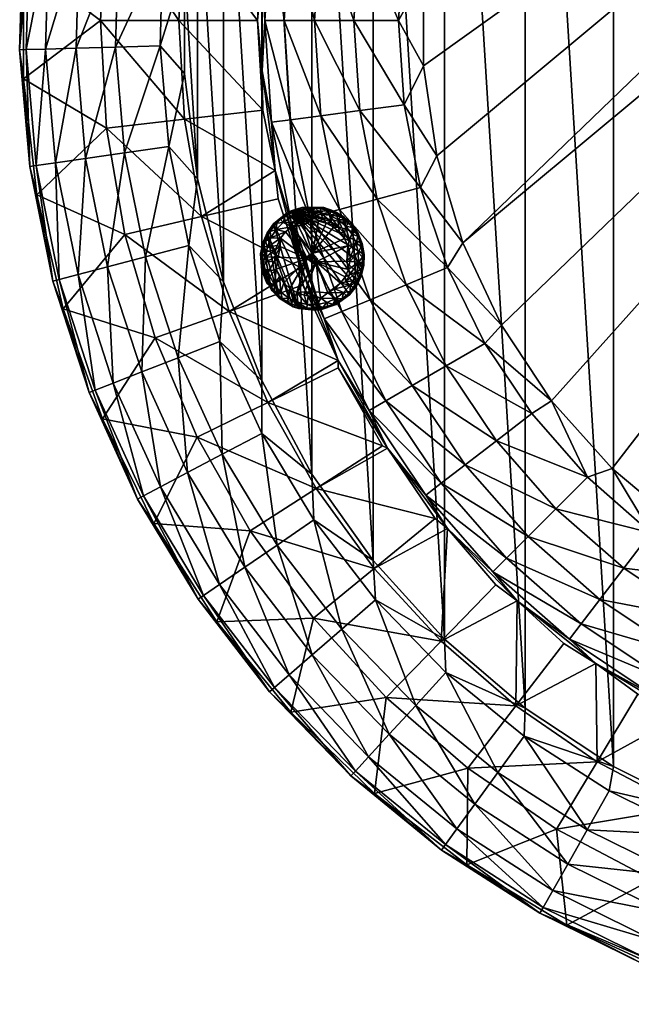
# Model space of a CAD drawing. Header units: millimetres. Extents: x -271 to 229, y -253 to 248.
# Tile 1 of 6: x -271 to -122, y -243 to -3. Entities that reach past the tile are written whole.
import ezdxf

# ---------------------------------------------------------------- set-up
doc = ezdxf.new("R2010")
doc.units = ezdxf.units.MM
doc.layers.get('0').update_dxf_attribs({"true_color": 0x5890e1})

msp = doc.modelspace()

# ---------------------------------------------------------------- meshes
at = {"color": 7, "true_color": 0xffffff}
mesh = msp.add_polyface(dxfattribs=at)
corners = [(-166.92, 121.31, 377.95), (-155.8, 131.87, 382.27), (-149.86, 138.93, 377.95), (-137.08, 148.28, 382.27), (-166.87, 57.6, 410.59), (-153.73, 71.65, 411), (-157.75, 76.1, 410.59), (-141.49, 90.15, 411), (-146.29, 93.25, 410.59), (-132.69, 108.75, 410.59), (-140.42, 116.48, 407.39), (-123.84, 131.02, 407.39), (-129.67, 138.61, 401.23), (-110.29, 151.56, 401.23), (-126.68, 106.67, 411), (-117.19, 122.35, 410.59), (-105.5, 143.27, 407.39), (-109.63, 120.86, 411), (-100.04, 133.81, 410.59), (-85.72, 153.02, 407.39), (-90.69, 132.42, 411), (-81.54, 142.93, 410.59), (-70.28, 141.1, 411), (-62.01, 149.56, 410.59), (-48.81, 146.71, 411), (-167.21, 81.56, 407.39), (-154.95, 99.9, 407.39), (-162.55, 105.73, 401.23), (-147.19, 123.25, 401.23), (-168.47, 110.27, 392.63), (-152.46, 128.52, 392.63), (-134.21, 144.53, 392.63), (-155.09, 135.03, 373.77), (-168.47, 148.8, 264.83), (-163.15, -57.02, 411), (38.23, 137.13, 411), (-169.54, -35.77, 411), (-172.77, -13.82, 411), (-172.77, 8.36, 411), (-169.54, 30.31, 411), (-163.15, 51.56, 411), (17.23, 144.3, 411), (-27.69, 207.5, 0), (-27.69, -212.96, 0), (-53.47, 205.11, 0), (-53.47, -210.57, 0), (-78.77, 199.57, 0), (-78.77, -205.03, 0), (-103.19, 190.96, 0), (-103.19, -196.42, 0), (-126.37, 179.42, 0), (-126.37, -184.88, 0), (-147.96, 165.12, 0), (-147.96, -170.58, 0), (-167.63, 148.27, 0)]
mesh.append_faces([[corners[k] for k in face] for face in [(0, 1, 2), (2, 32, 0), (34, 35, 36), (36, 35, 37), (37, 35, 38), (38, 35, 39), (39, 35, 40), (40, 35, 5), (5, 35, 7), (7, 35, 14), (14, 35, 17), (17, 35, 20), (20, 35, 22), (22, 41, 24), (42, 43, 44), (44, 45, 46), (46, 47, 48), (48, 49, 50), (50, 51, 52), (52, 53, 54)]], dxfattribs={"vtx0": -1, "vtx1": -1, "color": 7})
mesh.append_faces([[corners[k] for k in face] for face in [(2, 1, 3), (4, 5, 6), (6, 7, 8), (8, 7, 9), (8, 9, 10), (10, 9, 11), (10, 11, 12), (12, 11, 13), (9, 14, 15), (9, 15, 11), (11, 15, 16), (11, 16, 13), (15, 17, 18), (15, 18, 16), (16, 18, 19), (18, 20, 21), (18, 21, 19), (21, 22, 23), (25, 6, 26), (26, 6, 8), (26, 8, 10), (27, 26, 28), (28, 26, 10), (28, 10, 12), (29, 27, 30), (30, 27, 28), (30, 28, 31), (31, 28, 12), (1, 29, 30), (1, 30, 3), (3, 30, 31), (33, 32, 2)]], dxfattribs={"vtx0": -1, "vtx1": -1, "vtx2": -1, "color": 7})
mesh.append_faces([[corners[k] for k in face] for face in [(6, 5, 7)]], dxfattribs={"vtx0": -1, "vtx2": -1, "color": 7})
mesh.append_faces([[corners[k] for k in face] for face in [(7, 14, 9), (14, 17, 15), (17, 20, 18), (20, 22, 21), (22, 24, 23)]], dxfattribs={"vtx1": -1, "vtx2": -1, "color": 7})
mesh = msp.add_polyface(dxfattribs=at)
corners = [(98.1, 146.88, 377.95), (94.67, 148.28, 382.27), (113.39, 131.87, 382.27), (116.25, 130.4, 377.95), (129.8, 113.15, 382.27), (91.79, 144.53, 392.63), (19.6, 149.56, 410.59), (17.23, 144.3, 411), (39.12, 142.93, 410.59), (38.23, 137.13, 411), (57.62, 133.81, 410.59), (57.96, 126.99, 411), (74.77, 122.35, 410.59), (76, 114.08, 411), (90.27, 108.75, 410.59), (91.97, 98.68, 411), (103.87, 93.25, 410.59), (105.53, 81.12, 411), (115.33, 76.1, 410.59), (116.39, 61.77, 411), (124.45, 57.6, 410.59), (124.31, 41.05, 411), (63.08, 143.27, 407.39), (43.3, 153.02, 407.39), (67.87, 151.56, 401.23), (87.25, 138.61, 401.23), (110.04, 128.52, 392.63), (81.42, 131.02, 407.39), (98, 116.48, 407.39), (112.54, 99.9, 407.39), (124.79, 81.56, 407.39), (104.77, 123.25, 401.23), (126.05, 110.27, 392.63), (120.13, 105.73, 401.23), (133.08, 86.35, 401.23), (104.59, 142.45, 373.77), (117.16, 156.96, 264.83), (116.39, -67.23, 411), (105.53, -86.58, 411), (91.97, -104.14, 411), (76, -119.54, 411), (57.96, -132.45, 411), (-163.15, -57.02, 411), (-70.28, 141.1, 411), (-48.81, 146.71, 411), (-4.59, 148.32, 411), (115.64, 157, 0), (115.64, -162.45, 0), (94.97, 172.6, 0), (94.97, -178.06, 0), (72.54, 185.55, 0), (72.54, -191.01, 0), (48.69, 195.64, 0), (48.69, -201.1, 0), (23.79, 202.73, 0), (23.79, -208.19, 0), (-1.8, 206.7, 0), (-1.8, -212.16, 0), (-27.69, 207.5, 0)]
mesh.append_faces([[corners[k] for k in face] for face in [(0, 2, 3), (3, 35, 0), (46, 47, 48), (48, 49, 50), (50, 51, 52), (52, 53, 54), (54, 55, 56), (56, 57, 58)]], dxfattribs={"vtx0": -1, "vtx1": -1, "color": 7})
mesh.append_faces([[corners[k] for k in face] for face in [(0, 1, 2), (3, 2, 4), (1, 5, 2), (6, 7, 8), (8, 9, 10), (10, 11, 12), (12, 13, 14), (14, 15, 16), (16, 17, 18), (18, 19, 20), (10, 22, 8), (8, 22, 23), (24, 22, 25), (24, 25, 5), (5, 25, 26), (5, 26, 2), (2, 26, 4), (22, 10, 27), (27, 10, 12), (27, 12, 28), (28, 12, 14), (28, 14, 29), (29, 14, 16), (29, 16, 30), (30, 16, 18), (22, 27, 25), (25, 27, 31), (25, 31, 26), (26, 31, 32), (31, 27, 28), (31, 28, 33), (33, 28, 29), (33, 29, 34), (31, 33, 32), (36, 35, 3)]], dxfattribs={"vtx0": -1, "vtx1": -1, "vtx2": -1, "color": 7})
mesh.append_faces([[corners[k] for k in face] for face in [(8, 7, 9), (10, 9, 11), (12, 11, 13), (14, 13, 15), (16, 15, 17), (18, 17, 19), (20, 19, 21), (37, 21, 19), (38, 19, 17), (39, 17, 15), (40, 15, 13), (41, 13, 11), (42, 11, 9), (43, 9, 7), (44, 7, 45)]], dxfattribs={"vtx0": -1, "vtx2": -1, "color": 7})
mesh = msp.add_polyface(dxfattribs=at)
corners = [(-149.86, -144.39, 377.95), (-155.8, -137.32, 382.27), (-166.92, -126.77, 377.95), (-172.22, -118.6, 382.27), (-181.58, -107.12, 377.95), (-134.21, -149.99, 392.63), (-152.46, -133.98, 392.63), (-105.5, -148.73, 407.39), (-100.04, -139.27, 410.59), (-123.84, -136.47, 407.39), (-129.67, -144.07, 401.23), (-147.19, -128.71, 401.23), (-168.47, -115.72, 392.63), (-90.69, -137.88, 411), (-109.63, -126.32, 411), (-117.19, -127.81, 410.59), (-140.42, -121.93, 407.39), (-162.55, -111.19, 401.23), (-181.96, -95.54, 392.63), (-126.68, -112.13, 411), (-132.69, -114.21, 410.59), (-154.95, -105.36, 407.39), (-175.5, -91.81, 401.23), (-141.49, -95.61, 411), (-146.29, -98.71, 410.59), (-167.21, -87.02, 407.39), (-157.75, -81.56, 410.59), (-153.73, -77.1, 411), (-166.87, -63.06, 410.59), (-163.15, -57.02, 411), (-173.5, -43.53, 410.59), (-169.54, -35.77, 411), (-177.52, -23.31, 410.59), (-172.77, -13.82, 411), (-178.87, -2.73, 410.59), (-172.77, 8.36, 411), (-176.96, -67.24, 407.39), (-155.09, -140.49, 373.77), (-169.92, -124.33, 373.77), (-184.79, -136.49, 264.83), (-168.47, -154.26, 264.83), (-70.28, -146.56, 411), (57.96, 126.99, 411), (-53.47, 205.11, 0), (-27.69, -212.96, 0), (-53.47, -210.57, 0), (-78.77, 199.57, 0), (-78.77, -205.03, 0), (-103.19, 190.96, 0), (-103.19, -196.42, 0), (-126.37, 179.42, 0), (-126.37, -184.88, 0), (-147.96, 165.12, 0), (-147.96, -170.58, 0), (-167.63, 148.27, 0), (-167.63, -153.73, 0)]
mesh.append_faces([[corners[k] for k in face] for face in [(0, 1, 2), (2, 3, 4), (2, 37, 0), (4, 38, 2), (41, 42, 13), (13, 42, 14), (14, 42, 19), (19, 42, 23), (23, 42, 27), (27, 42, 29)]], dxfattribs={"vtx0": -1, "vtx1": -1, "color": 7})
mesh.append_faces([[corners[k] for k in face] for face in [(2, 1, 3), (5, 6, 1), (1, 6, 3), (7, 8, 9), (10, 9, 11), (10, 11, 6), (6, 11, 12), (6, 12, 3), (8, 14, 15), (8, 15, 9), (9, 15, 16), (9, 16, 11), (11, 16, 17), (11, 17, 12), (12, 17, 18), (15, 19, 20), (15, 20, 16), (16, 20, 21), (16, 21, 17), (17, 21, 22), (17, 22, 18), (20, 23, 24), (20, 24, 21), (21, 24, 25), (21, 25, 22), (24, 23, 26), (26, 27, 28), (28, 29, 30), (30, 31, 32), (28, 36, 26), (26, 36, 25), (26, 25, 24), (2, 38, 39), (2, 39, 40), (40, 37, 2)]], dxfattribs={"vtx0": -1, "vtx1": -1, "vtx2": -1, "color": 7})
mesh.append_faces([[corners[k] for k in face] for face in [(26, 23, 27), (28, 27, 29), (30, 29, 31), (32, 31, 33), (34, 33, 35), (43, 44, 45), (46, 45, 47), (48, 47, 49), (50, 49, 51), (52, 51, 53), (54, 53, 55)]], dxfattribs={"vtx0": -1, "vtx2": -1, "color": 7})
mesh.append_faces([[corners[k] for k in face] for face in [(13, 14, 8), (14, 19, 15), (19, 23, 20)]], dxfattribs={"vtx1": -1, "vtx2": -1, "color": 7})
mesh = msp.add_polyface(dxfattribs=at)
corners = [(-212.17, 9.53, 377.95), (-211.55, -2.73, 382.27), (-209.93, 22.12, 382.27), (-209.04, 33.85, 377.95), (-205.07, 46.54, 382.27), (-202.82, 57.57, 377.95), (-197.07, 70.11, 382.27), (-193.62, 80.3, 377.95), (-178.87, -2.73, 410.59), (-172.77, 8.36, 411), (-177.52, 17.85, 410.59), (-169.54, 30.31, 411), (-173.5, 38.08, 410.59), (-163.15, 51.56, 411), (-166.87, 57.6, 410.59), (-153.73, 71.65, 411), (-189.79, -2.73, 407.39), (-188.35, 19.28, 407.39), (-184.05, 40.9, 407.39), (-176.96, 61.78, 407.39), (-167.21, 81.56, 407.39), (-157.75, 76.1, 410.59), (-206.83, -2.73, 392.63), (-199.37, -2.73, 401.23), (-197.85, 20.53, 401.23), (-193.3, 43.38, 401.23), (-185.81, 65.45, 401.23), (-175.5, 86.35, 401.23), (-205.24, 21.5, 392.63), (-200.5, 45.31, 392.63), (-192.7, 68.3, 392.63), (-181.96, 90.08, 392.63), (-186.05, 92.44, 382.27), (-213.3, -2.73, 373.77), (-212.05, 19.17, 373.77), (-231.14, 21.36, 264.83), (-227.02, 45.13, 264.83), (-208.31, 40.78, 373.77), (-220.22, 68.28, 264.83), (-202.13, 61.82, 373.77), (-210.83, 90.5, 264.83), (-167.63, 148.27, 0), (-167.63, -153.73, 0), (-185.07, 129.13, 0), (-185.07, -134.59, 0), (-200.04, 108, 0), (-200.04, -113.45, 0), (-212.29, 85.18), (-212.29, -90.64), (-221.64, 61.03)]
mesh.append_faces([[corners[k] for k in face] for face in [(0, 2, 3), (3, 4, 5), (5, 6, 7), (41, 42, 43), (43, 44, 45), (45, 46, 47), (47, 48, 49)]], dxfattribs={"vtx0": -1, "vtx1": -1, "color": 7})
mesh.append_faces([[corners[k] for k in face] for face in [(0, 1, 2), (3, 2, 4), (5, 4, 6), (8, 9, 10), (10, 11, 12), (12, 13, 14), (16, 8, 17), (17, 8, 10), (17, 10, 18), (18, 10, 12), (18, 12, 19), (19, 12, 14), (19, 14, 20), (20, 14, 21), (1, 22, 2), (23, 16, 24), (24, 16, 17), (24, 17, 25), (25, 17, 18), (25, 18, 26), (26, 18, 19), (26, 19, 27), (27, 19, 20), (22, 23, 28), (22, 28, 2), (2, 28, 4), (28, 23, 24), (28, 24, 29), (29, 24, 25), (29, 25, 30), (30, 25, 26), (30, 26, 31), (6, 4, 29), (29, 4, 28), (6, 29, 30), (32, 6, 30), (33, 0, 34), (34, 3, 35), (36, 3, 37), (37, 5, 36), (36, 5, 38), (38, 5, 39), (39, 7, 40), (34, 35, 33), (40, 38, 39)]], dxfattribs={"vtx0": -1, "vtx1": -1, "vtx2": -1, "color": 7})
mesh.append_faces([[corners[k] for k in face] for face in [(10, 9, 11), (12, 11, 13), (14, 13, 15), (34, 0, 3), (37, 3, 5), (39, 5, 7)]], dxfattribs={"vtx0": -1, "vtx2": -1, "color": 7})
mesh = msp.add_polyface(dxfattribs=at)
corners = [(-181.58, -107.12, 377.95), (-172.22, -118.6, 382.27), (-186.05, -97.9, 382.27), (-193.62, -85.76, 377.95), (-197.07, -75.57, 382.27), (-202.82, -63.03, 377.95), (-205.07, -51.99, 382.27), (-209.04, -39.31, 377.95), (-168.47, -115.72, 392.63), (-181.96, -95.54, 392.63), (-175.5, -91.81, 401.23), (-192.7, -73.76, 392.63), (-167.21, -87.02, 407.39), (-185.81, -70.91, 401.23), (-200.5, -50.77, 392.63), (-209.93, -27.57, 382.27), (-177.52, -23.31, 410.59), (-172.77, -13.82, 411), (-178.87, -2.73, 410.59), (-176.96, -67.24, 407.39), (-193.3, -48.84, 401.23), (-205.24, -26.96, 392.63), (-166.87, -63.06, 410.59), (-184.05, -46.36, 407.39), (-173.5, -43.53, 410.59), (-188.35, -24.73, 407.39), (-189.79, -2.73, 407.39), (-197.85, -25.98, 401.23), (-206.83, -2.73, 392.63), (-199.37, -2.73, 401.23), (-193.59, -87.49, 373.77), (-182.81, -106.58, 373.77), (-198.97, -116.97, 264.83), (-210.83, -95.96, 264.83), (-202.13, -67.28, 373.77), (-220.22, -73.74, 264.83), (-208.31, -46.24, 373.77), (-215.13, -127.35, 155.89), (-184.79, -136.49, 264.83), (-169.92, -124.33, 373.77), (-199.66, -148.65, 155.89), (-212.27, -103.54, 0.41), (-200.04, -113.45, 0), (-199.53, -124.66, 0.41), (-185.07, -134.59, 0), (-184.47, -144.19, 0.41), (-192.72, -151.35, 3.61), (-208.55, -130.83, 3.61), (-185.07, 129.13, 0), (-167.63, -153.73, 0), (-200.04, 108, 0)]
mesh.append_faces([[corners[k] for k in face] for face in [(0, 2, 3), (3, 4, 5), (5, 6, 7), (3, 30, 0), (5, 34, 3), (7, 36, 5)]], dxfattribs={"vtx0": -1, "vtx1": -1, "color": 7})
mesh.append_faces([[corners[k] for k in face] for face in [(0, 1, 2), (3, 2, 4), (5, 4, 6), (1, 8, 2), (8, 9, 2), (2, 9, 4), (9, 10, 11), (9, 11, 4), (4, 11, 6), (10, 12, 13), (10, 13, 11), (11, 13, 14), (11, 14, 6), (6, 14, 15), (16, 17, 18), (12, 19, 13), (13, 19, 20), (13, 20, 14), (14, 20, 21), (14, 21, 15), (19, 22, 23), (23, 22, 24), (23, 24, 25), (25, 24, 16), (25, 16, 26), (26, 16, 18), (19, 23, 20), (20, 23, 27), (20, 27, 21), (21, 27, 28), (27, 23, 25), (27, 25, 29), (29, 25, 26), (27, 29, 28), (0, 30, 31), (0, 31, 32), (32, 31, 33), (3, 34, 35), (31, 30, 33), (33, 30, 3), (32, 37, 38), (32, 38, 39), (40, 38, 37), (39, 0, 32), (41, 42, 43), (43, 44, 45), (43, 45, 46), (43, 46, 47), (41, 43, 47)]], dxfattribs={"vtx0": -1, "vtx1": -1, "vtx2": -1, "color": 7})
mesh.append_faces([[corners[k] for k in face] for face in [(43, 42, 44), (48, 49, 44), (50, 44, 42)]], dxfattribs={"vtx0": -1, "vtx2": -1, "color": 7})
mesh = msp.add_polyface(dxfattribs=at)
corners = [(-270.52, 11.53, 46.95), (-251.72, -2.73, 155.89), (-250.22, 23.55, 155.89), (-267.27, 39.85, 46.95), (-245.73, 49.48, 155.89), (-260.82, 67.63, 46.95), (-238.32, 74.73, 155.89), (-231.14, 21.36, 264.83), (-209.04, 33.85, 377.95), (-227.02, 45.13, 264.83), (-220.22, 68.28, 264.83), (-232.51, -2.73, 264.83), (-213.3, -2.73, 373.77), (-251.23, 94.48, 46.95), (-259.29, 74.63, 40), (-266.55, 46.98, 40), (-270.62, 18.69, 40), (-271.44, -9.88, 40), (-257.75, 74.13, 28.73), (-253.25, 72.66, 18.37), (-264.97, 46.66, 28.73), (-246.16, 70.36, 9.77), (-260.33, 45.72, 18.37), (-269.01, 18.55, 28.73), (-227.65, 91.55, 3.61), (-237.05, 67.4, 3.61), (-253.02, 44.24, 9.77), (-264.29, 18.15, 18.37), (-269.82, -9.83, 28.73), (-217.71, 87.01, 0.41), (-212.29, 85.18), (-226.66, 64.03, 0.41), (-221.64, 61.03), (-232.93, 40.17, 0.41), (-227.96, 35.92), (-236.44, 15.76, 0.41), (-231.14, 10.22), (-237.14, -8.9, 0.41), (-265.09, -9.7, 18.37), (-257.64, -9.48, 9.77), (-256.87, 17.51, 9.77), (-247.32, 16.69, 3.61), (-243.64, 42.34, 3.61), (-248.06, -9.21, 3.61), (-221.64, -66.49), (-227.96, -41.38)]
mesh.append_faces([[corners[k] for k in face] for face in [(0, 2, 3), (3, 4, 5), (13, 14, 5), (5, 15, 3), (3, 16, 0), (32, 44, 34), (34, 45, 36)]], dxfattribs={"vtx0": -1, "vtx1": -1, "color": 7})
mesh.append_faces([[corners[k] for k in face] for face in [(0, 1, 2), (3, 2, 4), (5, 4, 6), (7, 8, 9), (7, 9, 4), (4, 9, 6), (9, 10, 6), (1, 11, 2), (2, 11, 7), (2, 7, 4), (12, 7, 11), (5, 14, 15), (3, 15, 16), (0, 16, 17), (14, 18, 15), (18, 19, 20), (18, 20, 15), (15, 20, 16), (19, 21, 22), (19, 22, 20), (20, 22, 23), (20, 23, 16), (16, 23, 17), (24, 25, 21), (21, 25, 26), (21, 26, 22), (22, 26, 27), (22, 27, 23), (23, 27, 28), (23, 28, 17), (29, 30, 31), (31, 32, 33), (33, 34, 35), (35, 36, 37), (38, 28, 27), (39, 38, 40), (40, 38, 27), (40, 27, 26), (41, 39, 40), (41, 40, 42), (42, 40, 26), (42, 26, 25), (35, 43, 41), (33, 35, 41), (33, 41, 42), (31, 33, 42), (31, 42, 25), (29, 31, 25)]], dxfattribs={"vtx0": -1, "vtx1": -1, "vtx2": -1, "color": 7})
mesh.append_faces([[corners[k] for k in face] for face in [(31, 30, 32), (33, 32, 34), (35, 34, 36)]], dxfattribs={"vtx0": -1, "vtx2": -1, "color": 7})
mesh = msp.add_polyface(dxfattribs=at)
corners = [(-209.04, -39.31, 377.95), (-205.07, -51.99, 382.27), (-209.93, -27.57, 382.27), (-212.17, -14.99, 377.95), (-211.55, -2.73, 382.27), (-212.17, 9.53, 377.95), (-205.24, -26.96, 392.63), (-206.83, -2.73, 392.63), (-267.27, -45.31, 46.95), (-245.73, -54.94, 155.89), (-250.22, -29.01, 155.89), (-270.52, -16.99, 46.95), (-251.72, -2.73, 155.89), (-270.52, 11.53, 46.95), (-202.82, -63.03, 377.95), (-208.31, -46.24, 373.77), (-227.02, -50.59, 264.83), (-212.05, -24.63, 373.77), (-231.14, -26.82, 264.83), (-213.3, -2.73, 373.77), (-232.51, -2.73, 264.83), (-271.44, -9.88, 40), (-268.99, -38.35, 40), (-263.32, -66.37, 40), (-269.82, -9.83, 28.73), (-237.14, -8.9, 0.41), (-231.14, 10.22), (-231.14, -15.68), (-235.03, -33.47, 0.41), (-227.96, -41.38), (-230.13, -57.65, 0.41), (-221.64, -66.49), (-261.75, -65.96, 28.73), (-267.39, -38.12, 28.73), (-257.17, -64.75, 18.37), (-262.71, -37.45, 18.37), (-265.09, -9.7, 18.37), (-249.96, -62.86, 9.77), (-255.33, -36.39, 9.77), (-257.64, -9.48, 9.77), (-240.7, -60.42, 3.61), (-245.85, -35.03, 3.61), (-248.06, -9.21, 3.61), (-247.32, 16.69, 3.61), (-236.44, 15.76, 0.41), (-212.29, 85.18), (-200.04, -113.45, 0), (-212.29, -90.64), (-221.64, 61.03), (-227.96, 35.92)]
mesh.append_faces([[corners[k] for k in face] for face in [(26, 29, 27)]], dxfattribs={"vtx0": -1, "color": 7})
mesh.append_faces([[corners[k] for k in face] for face in [(0, 2, 3), (3, 4, 5), (8, 10, 11), (11, 12, 13), (3, 17, 0), (13, 21, 11), (11, 22, 8)]], dxfattribs={"vtx0": -1, "vtx1": -1, "color": 7})
mesh.append_faces([[corners[k] for k in face] for face in [(0, 1, 2), (3, 2, 4), (2, 6, 4), (6, 7, 4), (8, 9, 10), (11, 10, 12), (14, 15, 16), (0, 17, 18), (0, 18, 16), (16, 18, 10), (16, 10, 9), (17, 3, 19), (19, 20, 17), (17, 20, 18), (10, 18, 12), (12, 18, 20), (16, 15, 0), (11, 21, 22), (8, 22, 23), (21, 24, 22), (25, 27, 28), (28, 29, 30), (32, 23, 33), (33, 23, 22), (33, 22, 24), (34, 32, 35), (35, 32, 33), (35, 33, 36), (36, 33, 24), (37, 34, 38), (38, 34, 35), (38, 35, 39), (39, 35, 36), (40, 37, 41), (41, 37, 38), (41, 38, 42), (42, 38, 39), (42, 39, 43), (28, 30, 40), (28, 40, 41), (25, 28, 41), (25, 41, 42), (44, 25, 42)]], dxfattribs={"vtx0": -1, "vtx1": -1, "vtx2": -1, "color": 7})
mesh.append_faces([[corners[k] for k in face] for face in [(19, 3, 5), (25, 26, 27), (28, 27, 29), (30, 29, 31), (45, 46, 47), (48, 47, 31), (49, 31, 29)]], dxfattribs={"vtx0": -1, "vtx2": -1, "color": 7})
mesh = msp.add_polyface(dxfattribs=at)
corners = [(-223.24, -149.51, 46.95), (-199.66, -148.65, 155.89), (-215.13, -127.35, 155.89), (-238.65, -125.53, 46.95), (-228.07, -104.44, 155.89), (-251.23, -99.94, 46.95), (-238.32, -80.19, 155.89), (-260.82, -73.08, 46.95), (-245.73, -54.94, 155.89), (-267.27, -45.31, 46.95), (-198.97, -116.97, 264.83), (-210.83, -95.96, 264.83), (-193.62, -85.76, 377.95), (-220.22, -73.74, 264.83), (-202.82, -63.03, 377.95), (-227.02, -50.59, 264.83), (-202.13, -67.28, 373.77), (-263.32, -66.37, 40), (-254.48, -93.55, 40), (-242.61, -119.55, 40), (-227.85, -144.03, 40), (-230.13, -57.65, 0.41), (-221.64, -66.49), (-222.51, -81.1, 0.41), (-212.29, -90.64), (-212.27, -103.54, 0.41), (-200.04, -113.45, 0), (-226.51, -143.11, 28.73), (-241.18, -118.79, 28.73), (-252.97, -92.96, 28.73), (-261.75, -65.96, 28.73), (-222.61, -140.44, 18.37), (-236.99, -116.59, 18.37), (-248.57, -91.25, 18.37), (-257.17, -64.75, 18.37), (-216.45, -136.23, 9.77), (-230.4, -113.11, 9.77), (-241.62, -88.54, 9.77), (-249.96, -62.86, 9.77), (-208.55, -130.83, 3.61), (-199.96, -157.62, 9.77), (-221.93, -108.64, 3.61), (-232.69, -85.07, 3.61), (-240.7, -60.42, 3.61)]
mesh.append_faces([[corners[k] for k in face] for face in [(0, 2, 3), (3, 4, 5), (5, 6, 7), (7, 8, 9), (9, 17, 7), (7, 18, 5), (5, 19, 3), (3, 20, 0)]], dxfattribs={"vtx0": -1, "vtx1": -1, "color": 7})
mesh.append_faces([[corners[k] for k in face] for face in [(0, 1, 2), (3, 2, 4), (5, 4, 6), (7, 6, 8), (10, 11, 4), (4, 11, 6), (12, 13, 11), (11, 13, 6), (14, 15, 13), (13, 15, 8), (13, 8, 6), (13, 16, 14), (4, 2, 10), (7, 17, 18), (5, 18, 19), (3, 19, 20), (21, 22, 23), (23, 24, 25), (27, 20, 28), (28, 20, 19), (28, 19, 29), (29, 19, 18), (29, 18, 30), (30, 18, 17), (31, 27, 32), (32, 27, 28), (32, 28, 33), (33, 28, 29), (33, 29, 34), (34, 29, 30), (35, 31, 36), (36, 31, 32), (36, 32, 37), (37, 32, 33), (37, 33, 38), (38, 33, 34), (39, 40, 35), (39, 35, 41), (41, 35, 36), (41, 36, 42), (42, 36, 37), (42, 37, 43), (43, 37, 38), (25, 39, 41), (23, 25, 41), (23, 41, 42), (21, 23, 42), (21, 42, 43)]], dxfattribs={"vtx0": -1, "vtx1": -1, "vtx2": -1, "color": 7})
mesh.append_faces([[corners[k] for k in face] for face in [(23, 22, 24), (25, 24, 26)]], dxfattribs={"vtx0": -1, "vtx2": -1, "color": 7})
at = {"color": 18, "true_color": 0x050505}
mesh = msp.add_polyface(dxfattribs=at)
corners = [(-204.59, -72.59, 0), (-210.98, -54.58, 0), (-208.06, -70.52, 0), (-201.15, -60.87, -6.35), (-205.43, -68.15, -6.24), (-206.86, -66.81, -6.24), (-208.73, -63.4, -6.24), (-209.93, -68.58, 0), (-212.56, -59.71, 0), (-212.26, -63.74, 0), (-212.04, -57.06, 0), (-209.97, -67.78, -3.8), (-209.19, -67.24, -5.1), (-210.35, -65.13, -5.1), (-207.98, -65.21, -6.24), (-212.12, -61.7, -3.8), (-211.22, -65.49, -3.8), (-211.65, -64.27, -3.8), (-210.75, -64, -5.1), (-210.65, -66.67, -3.8), (-199.29, -73.48, 0), (-209.42, -52.38, 0), (-203.31, -73.02, 0), (-199, -61.65, -6.35), (-201.72, -68.99, -6.35), (-203.75, -69.15, -6.24), (-211.18, -61.63, -5.1), (-209.08, -61.48, -6.24), (-211.96, -63, -3.8), (-211.93, -64.35, -3.05), (-211.03, -66.88, -2.25), (-200.94, -60.09, -4.35), (-199.72, -62.03, -4.35), (-208.3, -60.52, -6.35), (-199.9, -60.79, -3.6), (-209.1, -60.5, -6.24), (-197.95, -73.34, 0), (-206.29, -49.81, 0), (-211.21, -60.43, -5.1)]
mesh.append_faces([[corners[k] for k in face] for face in [(0, 1, 2), (3, 4, 5), (3, 5, 6), (7, 8, 9), (2, 1, 10), (9, 11, 7), (12, 13, 6), (6, 14, 12), (8, 15, 9), (16, 17, 18), (12, 19, 13), (20, 21, 22), (23, 24, 25), (18, 26, 27), (18, 28, 26), (9, 15, 29), (16, 30, 17), (3, 31, 32), (6, 33, 3), (6, 18, 27), (15, 26, 28), (9, 30, 11), (9, 29, 30), (23, 25, 3), (3, 32, 23), (3, 25, 4), (6, 5, 14), (31, 34, 32), (22, 1, 0), (2, 10, 7), (27, 26, 35), (7, 10, 8), (13, 16, 18), (13, 18, 6), (15, 28, 29), (29, 17, 30), (36, 37, 20), (6, 27, 33), (27, 35, 33), (19, 16, 13), (19, 30, 16), (28, 17, 29), (17, 28, 18), (26, 38, 35), (38, 26, 15)]], dxfattribs={"color": 18})
mesh = msp.add_polyface(dxfattribs=at)
corners = [(-201.15, -60.87, -6.35), (-208.3, -60.52, -6.35), (-207.79, -57.9, -6.35), (-199.29, -73.48, 0), (-206.29, -49.81, 0), (-209.42, -52.38, 0), (-205.5, -49.89, -3.8), (-205.06, -50.73, -5.1), (-206.62, -50.54, -3.8), (-199.88, -59.54, -6.35), (-202.07, -52.67, -6.35), (-200.34, -51.6, -6.24), (-197.15, -48.39, 0), (-200.49, -48.55, -3.8), (-202.52, -48.36, 0), (-206.46, -54.34, -6.24), (-204.95, -53.1, -6.24), (-201.79, -48.68, -3.8), (-203.06, -48.95, -3.8), (-207.67, -51.31, -3.8), (-204.3, -49.35, -3.8), (-202.82, -49.86, -5.1), (-200.44, -49.49, -5.1), (-207.68, -55.87, -6.24), (-207.07, -52.05, -5.1), (-203.21, -52.2, -6.24), (-202.28, -51.9, -6.24), (-208.76, -53.76, -5.1), (-199.19, -48.56, -3.8), (-199.32, -50.84, -5.99), (-208.64, -52.19, -3.8), (-197.95, -73.34, 0), (-205.09, -49.2, 0), (-200.94, -60.09, -4.35), (-198.66, -60.91, -4.35), (-199.9, -60.79, -3.6)]
mesh.append_faces([[corners[k] for k in face] for face in [(0, 1, 2), (3, 4, 5), (6, 7, 8), (9, 10, 11), (12, 13, 14), (0, 15, 16), (4, 6, 8), (14, 17, 18), (4, 19, 5), (20, 21, 7), (21, 18, 17), (9, 16, 10), (21, 17, 22), (2, 23, 0), (24, 25, 16), (21, 26, 7), (0, 16, 9), (24, 16, 27), (27, 16, 15), (22, 13, 28), (26, 21, 11), (29, 21, 22), (19, 24, 30), (31, 32, 4), (32, 6, 4), (7, 25, 24), (8, 7, 24), (0, 23, 15), (20, 7, 6), (32, 20, 6), (9, 33, 0), (8, 24, 19), (4, 8, 19), (14, 32, 12), (14, 20, 32), (25, 10, 16), (10, 26, 11), (22, 17, 13), (14, 13, 17), (14, 18, 20), (18, 21, 20), (7, 26, 25), (26, 10, 25), (11, 21, 29), (34, 35, 33)]], dxfattribs={"color": 18})
mesh = msp.add_polyface(dxfattribs=at)
corners = [(-199.88, -59.54, -6.35), (-200.34, -51.6, -6.24), (-198.39, -51.71, -6.24), (-194.59, -49.25, 0), (-205.09, -49.2, 0), (-192.27, -50.64, 0), (-194.78, -53.15, -6.24), (-192.08, -55.95, -6.24), (-191.23, -57.71, -6.24), (-188.76, -54.7, 0), (-187.72, -57.19, 0), (-200.44, -49.49, -5.1), (-197.23, -51.19, -5.99), (-199.32, -50.84, -5.99), (-195.73, -50.28, -5.1), (-195.26, -51.97, -5.99), (-198.04, -49.63, -5.1), (-196.62, -48.98, -3.8), (-197.89, -48.7, -3.8), (-193.07, -50.61, -3.8), (-193.6, -51.4, -5.1), (-194.19, -49.95, -3.8), (-197.15, -48.39, 0), (-196.54, -48.71, -3.05), (-194.06, -49.7, -3.05), (-195.28, -49.14, -3.05), (-196.51, -52.24, -6.24), (-193.5, -53.15, -5.99), (-199.19, -48.56, -3.8), (-200.49, -48.55, -3.8), (-195.38, -49.4, -3.8), (-190.3, -52.48, 0), (-193.28, -54.41, -6.24), (-192.92, -50.38, -3.05)]
mesh.append_faces([[corners[k] for k in face] for face in [(0, 1, 2), (3, 4, 5), (6, 7, 0), (0, 7, 8), (9, 4, 10), (11, 12, 13), (14, 15, 16), (14, 16, 17), (17, 16, 18), (19, 20, 21), (22, 23, 18), (3, 24, 25), (0, 26, 6), (27, 15, 14), (22, 28, 29), (0, 2, 26), (16, 15, 12), (11, 16, 12), (28, 16, 11), (20, 27, 14), (20, 14, 21), (22, 25, 23), (30, 14, 17), (5, 4, 31), (21, 24, 19), (18, 16, 28), (22, 18, 28), (25, 30, 23), (25, 24, 21), (31, 4, 9), (22, 4, 3), (3, 25, 22), (2, 1, 13), (32, 6, 27), (27, 6, 15), (6, 26, 15), (12, 15, 26), (13, 12, 2), (12, 26, 2), (21, 14, 30), (21, 30, 25), (30, 17, 23), (23, 17, 18), (3, 33, 24)]], dxfattribs={"color": 18})
mesh = msp.add_polyface(dxfattribs=at)
corners = [(-187.98, -65.16, 0), (-205.09, -49.2, 0), (-189.17, -67.58, 0), (-189.22, -66.79, -3.8), (-194.11, -72.09, 0), (-197.95, -73.34, 0), (-199, -61.65, -6.35), (-191.53, -61.51, -6.35), (-191.11, -63.49, -6.24), (-193.01, -66.89, -6.24), (-196.15, -69.19, -6.24), (-190.85, -69.7, 0), (-190.74, -61.57, -6.24), (-188.63, -61.75, -5.1), (-187.24, -59.84, 0), (-187.69, -61.83, -3.8), (-187.65, -60.53, -3.8), (-189.09, -64.11, -5.1), (-190.04, -66.32, -5.1), (-191.78, -66.56, -5.99), (-188.64, -65.62, -3.8), (-188.69, -59.35, -5.1), (-191.88, -65.29, -6.24), (-191.23, -57.71, -6.24), (-187.32, -62.54, 0), (-199.88, -59.54, -6.35), (-198.66, -60.91, -4.35), (-188.19, -64.39, -3.8), (-187.87, -63.12, -3.8), (-190.74, -64.72, -5.99), (-199.72, -62.03, -4.35), (-200.94, -60.09, -4.35), (-187.75, -59.23, -3.8), (-190.95, -58.65, -6.24), (-190.7, -60.59, -6.24), (-199.9, -60.79, -3.6)]
mesh.append_faces([[corners[k] for k in face] for face in [(0, 1, 2), (2, 3, 0), (4, 1, 5), (6, 7, 8), (6, 9, 10), (11, 1, 4), (8, 12, 13), (14, 15, 16), (17, 18, 19), (0, 3, 20), (13, 12, 21), (13, 21, 16), (6, 22, 9), (15, 13, 16), (17, 20, 18), (23, 7, 6), (24, 15, 14), (25, 23, 6), (6, 26, 25), (24, 27, 28), (28, 27, 17), (20, 3, 18), (6, 8, 22), (19, 29, 17), (17, 13, 28), (17, 29, 13), (6, 30, 26), (25, 26, 31), (0, 20, 27), (27, 20, 17), (14, 16, 32), (16, 21, 32), (2, 1, 11), (0, 27, 24), (33, 34, 7), (8, 7, 12), (24, 28, 15), (28, 13, 15), (12, 34, 21), (12, 7, 34), (22, 8, 29), (29, 8, 13), (9, 22, 19), (19, 22, 29), (30, 35, 26)]], dxfattribs={"color": 18})
mesh = msp.add_polyface(dxfattribs=at)
corners = [(-192.03, -54.68, -5.99), (-193.5, -53.15, -5.99), (-193.6, -51.4, -5.1), (-187.72, -57.19, 0), (-188.35, -56.69, -3.8), (-188.76, -54.7, 0), (-192.03, -51.4, -3.8), (-191.08, -52.29, -3.8), (-191.76, -52.94, -5.1), (-190.28, -54.84, -5.1), (-188.85, -55.49, -3.8), (-189.24, -57.01, -5.1), (-191.23, -57.71, -6.24), (-192.27, -50.64, 0), (-192.92, -50.38, -3.05), (-194.59, -49.25, 0), (-190.92, -56.48, -5.99), (-190.95, -58.65, -6.24), (-190.7, -60.59, -6.24), (-187.24, -59.84, 0), (-205.09, -49.2, 0), (-187.32, -62.54, 0), (-187.75, -59.23, -3.8), (-188.69, -59.35, -5.1), (-187.98, -57.95, -3.8), (-190.3, -52.48, 0), (-189.48, -54.35, -3.8), (-190.22, -53.27, -3.8), (-192.08, -55.95, -6.24), (-194.78, -53.15, -6.24), (-193.28, -54.41, -6.24), (-187.98, -65.16, 0), (-191.53, -61.51, -6.35), (-193.07, -50.61, -3.8), (-194.06, -49.7, -3.05)]
mesh.append_faces([[corners[k] for k in face] for face in [(0, 1, 2), (3, 4, 5), (6, 7, 8), (9, 10, 11), (9, 11, 12), (13, 14, 15), (4, 11, 10), (13, 7, 6), (5, 4, 10), (2, 6, 8), (8, 0, 2), (16, 9, 12), (17, 11, 18), (19, 20, 21), (22, 23, 24), (3, 22, 24), (25, 26, 27), (27, 26, 9), (28, 29, 30), (0, 8, 16), (23, 11, 24), (23, 18, 11), (8, 9, 16), (8, 27, 9), (25, 7, 13), (13, 6, 14), (3, 24, 4), (24, 11, 4), (21, 20, 31), (19, 22, 3), (3, 20, 19), (5, 26, 25), (26, 10, 9), (5, 10, 26), (7, 27, 8), (25, 27, 7), (12, 11, 17), (12, 17, 32), (33, 6, 2), (33, 14, 6), (28, 16, 12), (0, 16, 28), (28, 30, 0), (0, 30, 1), (34, 14, 33)]], dxfattribs={"color": 18})
mesh = msp.add_polyface(dxfattribs=at)
corners = [(-211.1, -59.23, -5.1), (-208.83, -58.56, -6.24), (-211.21, -60.43, -5.1), (-210.05, -55.79, -5.1), (-207.68, -55.87, -6.24), (-210.88, -58.05, -5.1), (-208.76, -53.76, -5.1), (-206.46, -54.34, -6.24), (-209.1, -60.5, -6.24), (-208.64, -52.19, -3.8), (-209.5, -53.17, -3.8), (-210.98, -54.58, 0), (-211.81, -56.42, -2.25), (-212.04, -57.06, 0), (-209.42, -52.38, 0), (-208.84, -52, -3.05), (-207.07, -52.05, -5.1), (-212.56, -59.71, 0), (-212.15, -60.4, -3.8), (-212.12, -61.7, -3.8), (-211.79, -57.82, -3.8), (-211.41, -56.57, -3.8), (-210.26, -54.24, -3.8), (-208.54, -57.62, -6.24), (-211.15, -55.25, -3.05), (-210.89, -55.37, -3.8), (-207.67, -51.31, -3.8), (-203.31, -73.02, 0), (-212.04, -59.1, -3.8), (-207.79, -57.9, -6.35), (-208.3, -60.52, -6.35)]
mesh.append_faces([[corners[k] for k in face] for face in [(0, 1, 2), (3, 4, 5), (6, 7, 3), (8, 2, 1), (9, 6, 10), (11, 12, 13), (14, 15, 10), (9, 16, 6), (17, 18, 19), (13, 12, 20), (12, 21, 20), (22, 6, 3), (4, 23, 5), (18, 0, 19), (21, 5, 20), (24, 22, 25), (11, 22, 24), (0, 2, 19), (14, 26, 15), (7, 4, 3), (27, 14, 11), (14, 10, 11), (20, 5, 0), (5, 1, 0), (22, 3, 25), (3, 5, 21), (11, 10, 22), (10, 6, 22), (20, 0, 28), (13, 20, 28), (8, 1, 29), (4, 29, 23), (30, 8, 29), (13, 28, 17), (23, 1, 5), (23, 29, 1), (28, 0, 18), (17, 28, 18), (12, 25, 21), (25, 3, 21), (15, 26, 9), (15, 9, 10), (11, 24, 12), (24, 25, 12)]], dxfattribs={"color": 18})
mesh = msp.add_polyface(dxfattribs=at)
corners = [(-198.17, -69.01, -6.35), (-201.72, -68.99, -6.35), (-199, -61.65, -6.35), (-200.93, -69.93, -6.24), (-197.85, -70.54, -5.99), (-198.76, -72.04, -5.1), (-194.46, -68.21, -6.24), (-192.28, -69.14, -5.1), (-196.15, -69.19, -6.24), (-190.68, -67.34, -5.1), (-196.41, -71.55, -5.1), (-194.21, -70.56, -5.1), (-194.9, -71.98, -3.8), (-197.38, -72.78, -3.8), (-197.95, -73.34, 0), (-198.67, -72.98, -3.8), (-194.11, -72.09, 0), (-192.65, -70.67, -3.8), (-190.85, -69.7, 0), (-189.17, -67.58, 0), (-190.72, -68.91, -3.8), (-189.91, -67.89, -3.8), (-191.78, -66.56, -5.99), (-193.01, -66.89, -6.24), (-199.29, -73.48, 0), (-199.97, -73.04, -3.8), (-193.74, -71.38, -3.8), (-196.12, -72.44, -3.8), (-191.64, -69.84, -3.8), (-201.17, -72.03, -5.1), (-190.04, -66.32, -5.1), (-189.22, -66.79, -3.8)]
mesh.append_faces([[corners[k] for k in face] for face in [(0, 1, 2), (3, 4, 5), (6, 7, 8), (9, 7, 6), (10, 11, 12), (10, 13, 5), (14, 15, 13), (16, 17, 18), (19, 20, 21), (22, 9, 23), (24, 25, 15), (9, 20, 7), (12, 11, 26), (1, 0, 4), (4, 8, 11), (16, 12, 26), (14, 27, 16), (18, 17, 28), (17, 7, 28), (21, 20, 9), (4, 0, 8), (8, 0, 2), (11, 8, 7), (11, 7, 17), (6, 8, 23), (23, 9, 6), (13, 15, 5), (5, 15, 29), (16, 27, 12), (27, 10, 12), (10, 4, 11), (5, 4, 10), (18, 20, 19), (30, 31, 9), (30, 9, 22), (18, 28, 20), (28, 7, 20), (31, 21, 9), (19, 21, 31), (14, 13, 27), (27, 13, 10), (26, 11, 17), (16, 26, 17), (24, 15, 14)]], dxfattribs={"color": 18})
mesh = msp.add_polyface(dxfattribs=at)
corners = [(-203.81, -72.4, -3.8), (-204.63, -71.06, -5.1), (-202.56, -72.75, -3.8), (-207.62, -69.06, -5.1), (-205.7, -70.5, -5.1), (-207.26, -70.59, -3.8), (-203.31, -73.02, 0), (-206.86, -66.81, -6.24), (-205.43, -68.15, -6.24), (-201.17, -72.03, -5.1), (-203.51, -71.51, -5.1), (-203.75, -69.15, -6.24), (-208.06, -70.52, 0), (-208.26, -69.75, -3.8), (-206.18, -71.31, -3.8), (-204.59, -72.59, 0), (-198.76, -72.04, -5.1), (-200.93, -69.93, -6.24), (-209.93, -68.58, 0), (-209.97, -67.78, -3.8), (-209.17, -68.81, -3.8), (-201.27, -72.97, -3.8), (-199.29, -73.48, 0), (-201.9, -69.77, -6.24), (-209.19, -67.24, -5.1), (-198.67, -72.98, -3.8), (-205.03, -71.92, -3.8), (-207.98, -65.21, -6.24), (-211.03, -66.88, -2.25), (-210.65, -66.67, -3.8), (-201.72, -68.99, -6.35), (-197.85, -70.54, -5.99), (-199.97, -73.04, -3.8)]
mesh.append_faces([[corners[k] for k in face] for face in [(0, 1, 2), (3, 4, 5), (6, 0, 2), (3, 7, 4), (7, 8, 4), (9, 10, 11), (12, 13, 5), (12, 14, 15), (16, 9, 17), (18, 19, 20), (6, 21, 22), (23, 9, 11), (13, 3, 5), (20, 19, 24), (9, 21, 10), (9, 25, 21), (14, 1, 26), (15, 14, 26), (8, 1, 4), (14, 4, 1), (24, 3, 20), (24, 27, 3), (11, 1, 8), (27, 7, 3), (21, 2, 1), (6, 2, 21), (19, 28, 29), (19, 29, 24), (15, 0, 6), (12, 5, 14), (5, 4, 14), (18, 13, 12), (30, 23, 11), (17, 30, 31), (20, 3, 13), (18, 20, 13), (10, 21, 1), (10, 1, 11), (25, 32, 21), (22, 21, 32), (17, 9, 23), (17, 23, 30), (15, 26, 0), (26, 1, 0)]], dxfattribs={"color": 18})
at = {"color": 7, "true_color": 0xffffff}
mesh = msp.add_polyface(dxfattribs=at)
corners = [(-149.86, -144.39, 377.95), (-137.08, -153.74, 382.27), (-155.8, -137.32, 382.27), (-162.16, -208.87, 46.95), (-140.25, -200.13, 155.89), (-161.97, -185.27, 155.89), (-184.74, -191.46, 46.95), (-181.86, -168.04, 155.89), (-205.19, -171.58, 46.95), (-199.66, -148.65, 155.89), (-223.24, -149.51, 46.95), (-155.09, -140.49, 373.77), (-168.47, -154.26, 264.83), (-150.24, -170.06, 264.83), (-184.79, -136.49, 264.83), (-227.85, -144.03, 40), (-210.4, -166.66, 40), (-190.48, -187.16, 40), (-168.35, -205.25, 40), (-144.3, -220.7, 40), (-137.75, -223.59, 46.95), (-184.47, -144.19, 0.41), (-185.07, -134.59, 0), (-167.63, -153.73, 0), (-167.28, -161.88, 0.41), (-147.96, -170.58, 0), (-148.18, -177.49, 0.41), (-143.51, -219.29, 28.73), (-167.4, -203.94, 28.73), (-189.38, -185.96, 28.73), (-209.17, -165.6, 28.73), (-226.51, -143.11, 28.73), (-141.18, -215.17, 18.37), (-164.62, -200.11, 18.37), (-186.18, -182.48, 18.37), (-205.6, -162.5, 18.37), (-222.61, -140.44, 18.37), (-160.23, -194.08, 9.77), (-181.14, -176.99, 9.77), (-199.96, -157.62, 9.77), (-216.45, -136.23, 9.77), (-154.61, -186.33, 3.61), (-137.52, -208.68, 9.77), (-174.66, -169.93, 3.61), (-192.72, -151.35, 3.61), (-208.55, -130.83, 3.61)]
mesh.append_faces([[corners[k] for k in face] for face in [(3, 5, 6), (6, 7, 8), (8, 9, 10), (10, 16, 8), (8, 17, 6), (6, 18, 3), (3, 19, 20)]], dxfattribs={"vtx0": -1, "vtx1": -1, "color": 7})
mesh.append_faces([[corners[k] for k in face] for face in [(0, 1, 2), (3, 4, 5), (6, 5, 7), (8, 7, 9), (0, 11, 12), (0, 12, 13), (13, 12, 7), (13, 7, 5), (12, 14, 9), (12, 9, 7), (10, 15, 16), (8, 16, 17), (6, 17, 18), (3, 18, 19), (21, 23, 24), (24, 25, 26), (27, 19, 28), (28, 19, 18), (28, 18, 29), (29, 18, 17), (29, 17, 30), (30, 17, 16), (30, 16, 31), (31, 16, 15), (32, 27, 33), (33, 27, 28), (33, 28, 34), (34, 28, 29), (34, 29, 35), (35, 29, 30), (35, 30, 36), (36, 30, 31), (37, 32, 33), (37, 33, 38), (38, 33, 34), (38, 34, 39), (39, 34, 35), (39, 35, 40), (40, 35, 36), (41, 42, 37), (41, 37, 43), (43, 37, 38), (43, 38, 44), (44, 38, 39), (44, 39, 45), (24, 26, 41), (24, 41, 43), (21, 24, 43), (21, 43, 44)]], dxfattribs={"vtx0": -1, "vtx1": -1, "vtx2": -1, "color": 7})
mesh.append_faces([[corners[k] for k in face] for face in [(21, 22, 23), (24, 23, 25)]], dxfattribs={"vtx0": -1, "vtx2": -1, "color": 7})
mesh = msp.add_polyface(dxfattribs=at)
corners = [(-109.72, -172.39, 377.95), (-94.05, -178.59, 382.27), (-116.38, -167.57, 382.27), (-130.69, -159.68, 377.95), (-137.08, -153.74, 382.27), (-149.86, -144.39, 377.95), (-92.24, -174.22, 392.63), (-114.02, -163.48, 392.63), (-89.39, -167.33, 401.23), (-110.29, -157.02, 401.23), (-134.21, -149.99, 392.63), (-155.8, -137.32, 382.27), (-105.5, -148.73, 407.39), (-129.67, -144.07, 401.23), (-152.46, -133.98, 392.63), (-123.84, -136.47, 407.39), (-111.81, -235.44, 46.95), (-92.44, -221.96, 155.89), (-116.97, -212.41, 155.89), (-137.75, -223.59, 46.95), (-140.25, -200.13, 155.89), (-162.16, -208.87, 46.95), (-86.51, -203.69, 264.83), (-108.99, -194.94, 264.83), (-120.41, -167.23, 373.77), (-130.33, -183.68, 264.83), (-138.51, -154.85, 373.77), (-150.24, -170.06, 264.83), (-161.97, -185.27, 155.89), (-101.01, -177.46, 373.77), (-144.3, -220.7, 40), (-118.67, -233.31, 40), (-91.74, -242.92, 40), (-148.18, -177.49, 0.41), (-147.96, -170.58, 0), (-126.37, -184.88, 0), (-127.43, -190.83, 0.41), (-103.19, -196.42, 0), (-105.4, -201.67, 0.41), (-109.64, -211.74, 3.61), (-85.15, -220.48, 3.61), (-113.35, -220.57, 9.77), (-87.85, -229.67, 9.77), (-116.24, -227.44, 18.37), (-89.95, -236.83, 18.37), (-118.06, -231.81, 28.73), (-91.28, -241.36, 28.73), (-143.51, -219.29, 28.73), (-141.18, -215.17, 18.37), (-137.52, -208.68, 9.77), (-132.81, -200.34, 3.61), (-160.23, -194.08, 9.77), (-154.61, -186.33, 3.61)]
mesh.append_faces([[corners[k] for k in face] for face in [(0, 2, 3), (3, 4, 5), (16, 18, 19), (19, 20, 21), (3, 24, 0), (5, 26, 3), (19, 31, 16)]], dxfattribs={"vtx0": -1, "vtx1": -1, "color": 7})
mesh.append_faces([[corners[k] for k in face] for face in [(0, 1, 2), (3, 2, 4), (1, 6, 2), (6, 7, 2), (2, 7, 4), (8, 9, 7), (7, 9, 10), (7, 10, 4), (4, 10, 11), (9, 12, 13), (9, 13, 10), (10, 13, 14), (12, 15, 13), (16, 17, 18), (19, 18, 20), (22, 23, 18), (0, 24, 25), (0, 25, 23), (23, 25, 20), (23, 20, 18), (3, 26, 27), (3, 27, 25), (25, 27, 28), (25, 28, 20), (27, 26, 5), (25, 24, 3), (23, 29, 0), (19, 30, 31), (16, 31, 32), (33, 35, 36), (36, 37, 38), (39, 40, 41), (41, 42, 43), (43, 44, 45), (45, 46, 31), (31, 30, 45), (45, 30, 47), (45, 47, 43), (43, 47, 48), (43, 48, 41), (41, 48, 49), (41, 49, 39), (39, 49, 50), (39, 50, 38), (38, 50, 36), (49, 48, 51), (33, 36, 50), (50, 49, 52), (52, 33, 50)]], dxfattribs={"vtx0": -1, "vtx1": -1, "vtx2": -1, "color": 7})
mesh.append_faces([[corners[k] for k in face] for face in [(33, 34, 35), (36, 35, 37)]], dxfattribs={"vtx0": -1, "vtx2": -1, "color": 7})

doc.saveas('drawing.dxf')
